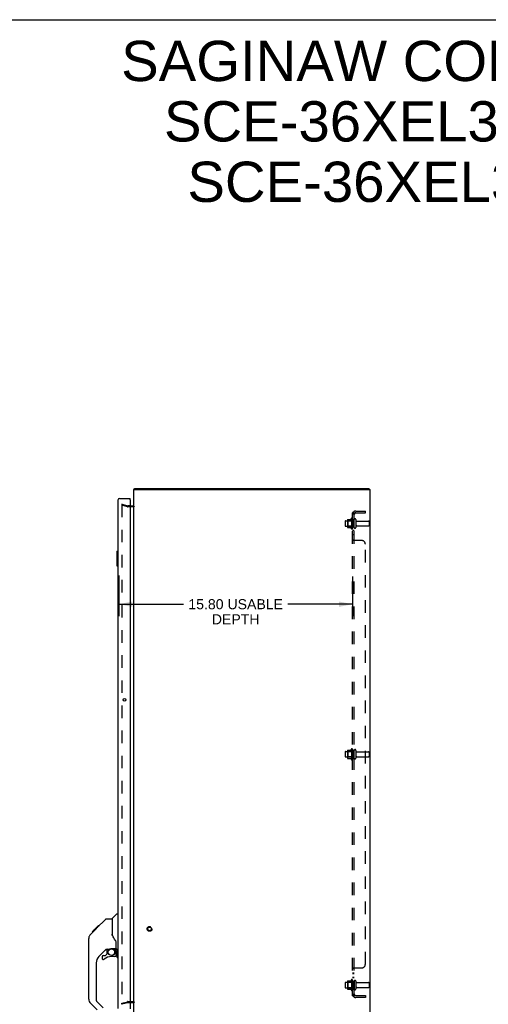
# Model space of a CAD drawing. Header units: inches. Extents: x 0 to 155, y 0 to 100.
# Tile 7 of 8: x 77 to 109, y 33 to 100. Entities that reach past the tile are written whole.
import ezdxf

# ---------------------------------------------------------------- set-up
doc = ezdxf.new("R2010")
doc.units = ezdxf.units.IN
doc.header["$LTSCALE"] = 8.5
doc.header["$MEASUREMENT"] = 0
doc.linetypes.add('HIDDEN', pattern=[0.2, 0.1, -0.1])
doc.layers.get('0').update_dxf_attribs({"linetype": 'CONTINUOUS'})
for name, color, linetype in [('DEFAULT_2', 8, 'HIDDEN'), ('DIMENSIONS', 7, 'CONTINUOUS'), ('DOOR_ASSEMBLY', 7, 'CONTINUOUS'), ('SUBPANEL', 7, 'CONTINUOUS')]:
    doc.layers.add(name, color=color, linetype=linetype)
doc.styles.get("Standard").update_dxf_attribs({"font": 'arial.ttf'})
doc.dimstyles.new('DIMSTYLE_1', dxfattribs={"dimtxt": 0.681818, "dimasz": 0.909091, "dimexe": 0.09, "dimexo": 0.07, "dimgap": 0.0375, "dimtad": 0, "dimtih": 1, "dimtoh": 1, "dimzin": 4, "dimdsep": 46, "dimtxsty": 'Standard', "dimblk": '_FILLED', "dimblk1": '_FILLED', "dimblk2": '_FILLED', "dimcen": 0.09, "dimazin": 1, "dimtfac": 1, "dimtdec": 3, "dimtofl": 0, "dimtmove": 0, "dimatfit": 3, "dimldrblk": '_FILLED', "dimfxl": 0, "dimtolj": 1, "dimtzin": 4, "dimarcsym": 0})

# ---------------------------------------------------------------- blocks, each defined once
blk = doc.blocks.new('_FILLED')
at = {"color": 0, "linetype": 'ByBlock'}
blk.add_solid([(0, 0), (-1, 0.2), (-1, -0.2)], dxfattribs=at)
blk = doc.blocks.new('*D8')
at = {"layer": 'DIMENSIONS', "color": 2, "linetype": 'Continuous'}
for p, q in [((83.987, 62.377), (83.987, 59.607)), ((99.785, 62.302), (99.785, 59.607)), ((83.987, 60.425), (88.347, 60.425)), ((99.785, 60.425), (95.426, 60.425))]:
    blk.add_line(p, q, dxfattribs=at)
at = {"layer": 'DIMENSIONS', "color": 2, "linetype": 'Continuous', "xscale": 0.9090909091, "yscale": 0.9090909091, "zscale": 0.9090909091, "rotation": 180}
blk.add_blockref('_FILLED', (83.987, 60.425), dxfattribs=at)
at = {"layer": 'DIMENSIONS', "color": 2, "linetype": 'Continuous', "xscale": 0.9090909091, "yscale": 0.9090909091, "zscale": 0.9090909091}
blk.add_blockref('_FILLED', (99.785, 60.425), dxfattribs=at)
at = {"layer": 'DIMENSIONS', "color": 2, "linetype": 'Continuous', "insert": (91.886, 60.766), "char_height": 0.68182, "width": 6.39743, "attachment_point": 2, "line_spacing_factor": 0.9}
blk.add_mtext('15.80 USABLE\\PDEPTH', dxfattribs=at)

msp = doc.modelspace()

# ---------------------------------------------------------------- linework, layer by layer
at = {"color": 7, "linetype": 'Continuous'}
for p, q in [((0, 100), (154.545, 100)), ((85.023, 68.234), (85.048, 68.207)), ((85.048, 68.19), (85.048, 68.265)), ((100.922, 68.19), (100.922, 68.265))]:
    msp.add_line(p, q, dxfattribs=at)
at = {"color": 3, "linetype": 'Continuous'}
for p, q in [((84.985, 32.34), (84.985, 68.19)), ((84.985, 68.19), (100.985, 68.19)), ((85.048, 68.265), (100.922, 68.265)), ((100.985, 32.34), (100.985, 68.19)), ((84.737, 67.09), (84.943, 67.09)), ((84.943, 33.44), (84.737, 33.44))]:
    msp.add_line(p, q, dxfattribs=at)
for points in [[(85.023, 68.234), (85.025, 68.236), (85.026, 68.238), (85.028, 68.24), (85.029, 68.242), (85.03, 68.244), (85.032, 68.246), (85.034, 68.251)], [(85.034, 68.251), (85.035, 68.253), (85.037, 68.255), (85.038, 68.257), (85.039, 68.259), (85.04, 68.261), (85.042, 68.262), (85.043, 68.263), (85.044, 68.264), (85.045, 68.265), (85.046, 68.265), (85.047, 68.265), (85.048, 68.265)]]:
    msp.add_lwpolyline(points, dxfattribs=at)
for centre, radius, start, end in [((85.102, 68.148), 0.117, 132.55692, 158.95786), ((84.943, 67.132), 0.042, 270, 360), ((84.943, 33.398), 0.042, 0, 90)]:
    msp.add_arc(centre, radius, start, end, dxfattribs=at)
at = {"layer": 'DEFAULT_2', "color": 8, "linetype": 'HIDDEN'}
for p, q in [((84.192, 67.195), (84.173, 67.122)), ((84.173, 67.17), (84.173, 67.167)), ((84.173, 67.167), (84.173, 33.363)), ((84.559, 67.019), (84.173, 67.122)), ((84.192, 67.187), (84.191, 67.187)), ((84.192, 67.195), (84.578, 67.091)), ((84.737, 67.09), (84.585, 67.09)), ((84.943, 67.015), (84.585, 67.015)), ((99.285, 66.043), (99.285, 65.737)), ((99.315, 66.073), (99.91, 66.073)), ((99.449, 66.146), (99.449, 65.635)), ((99.469, 66.074), (99.449, 66.094)), ((99.46, 66.168), (99.688, 66.168)), ((99.469, 66.074), (99.469, 65.707)), ((99.765, 66.074), (99.469, 66.074)), ((99.715, 66.246), (99.715, 65.534)), ((99.765, 66.074), (99.785, 66.094)), ((99.765, 66.074), (99.765, 65.707)), ((99.785, 66.224), (99.785, 65.556)), ((99.91, 65.626), (99.91, 66.155)), ((100.016, 66.155), (100.016, 65.626)), ((100.079, 66.056), (100.88, 66.056)), ((100.91, 66.026), (100.91, 65.754)), ((99.315, 65.707), (99.91, 65.707)), ((99.469, 65.707), (99.449, 65.687)), ((99.46, 65.613), (99.688, 65.613)), ((99.765, 65.707), (99.469, 65.707)), ((99.765, 65.707), (99.785, 65.687)), ((100.079, 65.724), (100.88, 65.724)), ((99.285, 50.418), (99.285, 50.112)), ((99.315, 50.448), (99.91, 50.448)), ((99.315, 50.082), (99.91, 50.082)), ((99.449, 50.521), (99.449, 50.01)), ((99.469, 50.449), (99.449, 50.469)), ((99.469, 50.082), (99.449, 50.062)), ((99.46, 50.543), (99.688, 50.543)), ((99.765, 50.449), (99.469, 50.449)), ((99.469, 50.449), (99.469, 50.082)), ((99.765, 50.082), (99.469, 50.082)), ((99.715, 50.621), (99.715, 49.909)), ((99.765, 50.449), (99.785, 50.469)), ((99.765, 50.449), (99.765, 50.082)), ((99.765, 50.082), (99.785, 50.062)), ((99.785, 50.599), (99.785, 49.931)), ((99.91, 50.001), (99.91, 50.53)), ((100.016, 50.53), (100.016, 50.001)), ((100.079, 50.431), (100.88, 50.431)), ((100.079, 50.099), (100.88, 50.099)), ((100.91, 50.401), (100.91, 50.129)), ((99.46, 49.988), (99.688, 49.988)), ((99.285, 34.793), (99.285, 34.487)), ((99.315, 34.823), (99.91, 34.823)), ((99.449, 34.896), (99.449, 34.385)), ((99.469, 34.824), (99.449, 34.844)), ((99.46, 34.918), (99.688, 34.918)), ((99.765, 34.824), (99.469, 34.824)), ((99.469, 34.824), (99.469, 34.457)), ((99.715, 34.996), (99.715, 34.284)), ((99.765, 34.824), (99.785, 34.844)), ((99.765, 34.824), (99.765, 34.457)), ((99.785, 34.974), (99.785, 34.306)), ((99.91, 34.905), (99.91, 34.376)), ((100.016, 34.905), (100.016, 34.376)), ((100.079, 34.806), (100.88, 34.806)), ((100.91, 34.776), (100.91, 34.504)), ((99.315, 34.457), (99.91, 34.457)), ((99.469, 34.457), (99.449, 34.437)), ((99.46, 34.363), (99.688, 34.363)), ((99.765, 34.457), (99.469, 34.457)), ((99.765, 34.457), (99.785, 34.437)), ((100.079, 34.474), (100.88, 34.474)), ((84.173, 33.408), (84.559, 33.512)), ((84.192, 33.336), (84.173, 33.408)), ((84.578, 33.439), (84.192, 33.336)), ((84.585, 33.515), (84.943, 33.515)), ((84.737, 33.44), (84.585, 33.44))]:
    msp.add_line(p, q, dxfattribs=at)
for points in [[(84.191, 67.187), (84.189, 67.187), (84.187, 67.187), (84.185, 67.186), (84.184, 67.185), (84.182, 67.184), (84.18, 67.183), (84.179, 67.182), (84.177, 67.18), (84.176, 67.179), (84.175, 67.177), (84.174, 67.175), (84.174, 67.173), (84.173, 67.172), (84.173, 67.17)], [(84.197, 67.187), (84.195, 67.187), (84.193, 67.187), (84.192, 67.187)], [(84.173, 33.363), (84.173, 33.361), (84.173, 33.359), (84.174, 33.357), (84.174, 33.355), (84.175, 33.353)], [(84.192, 33.343), (84.191, 33.343), (84.189, 33.343), (84.187, 33.344), (84.185, 33.344), (84.184, 33.345), (84.182, 33.346), (84.18, 33.347), (84.179, 33.348), (84.177, 33.35), (84.176, 33.351), (84.175, 33.353)], [(84.197, 33.344), (84.195, 33.343), (84.193, 33.343), (84.192, 33.343)]]:
    msp.add_lwpolyline(points, dxfattribs=at)
for radius in [0.164, 0.124]:
    msp.add_circle((86.06, 38.44), radius, dxfattribs=at)
for centre, radius, start, end in [((84.585, 67.115), 0.1, 255, 270), ((84.585, 67.115), 0.025, 255, 270), ((84.943, 67.132), 0.117, 270, 326.90018), ((99.315, 66.043), 0.03, 90, 180), ((99.591, 66.146), 0.141, 174.79195, 180), ((99.46, 66.158), 0.01, 90, 174.80617), ((99.669, 66.178), 0.01, 270, 336.03207), ((100.316, 65.89), 0.698, 149.33687, 156.03207), ((99.747, 66.224), 0.0384, 0, 145.55034), ((99.963, 66.155), 0.053, 0, 180), ((100.079, 66.119), 0.0625, 180, 270), ((100.88, 66.026), 0.03, 0, 90), ((99.315, 65.737), 0.03, 180, 270), ((99.591, 65.635), 0.141, 180, 185.20805), ((99.46, 65.623), 0.01, 185.19383, 270), ((99.669, 65.603), 0.01, 23.96793, 90), ((100.316, 65.89), 0.698, 203.96793, 210.66313), ((99.747, 65.556), 0.0384, 214.44966, 360), ((99.963, 65.626), 0.053, 180, 360), ((100.079, 65.662), 0.0625, 90, 180), ((100.88, 65.754), 0.03, 270, 360), ((99.315, 50.418), 0.03, 90, 180), ((99.315, 50.112), 0.03, 180, 270), ((99.591, 50.521), 0.141, 174.79195, 180), ((99.591, 50.01), 0.141, 180, 185.20805), ((99.46, 50.533), 0.01, 90, 174.80617), ((99.669, 50.553), 0.01, 270, 336.03207), ((100.316, 50.265), 0.698, 149.33687, 156.03207), ((99.747, 50.599), 0.0384, 0, 145.55034), ((99.963, 50.53), 0.053, 0, 180), ((99.963, 50.001), 0.053, 180, 360), ((100.079, 50.494), 0.0625, 180, 270), ((100.079, 50.037), 0.0625, 90, 180), ((100.88, 50.401), 0.03, 0, 90), ((100.88, 50.129), 0.03, 270, 360), ((99.46, 49.998), 0.01, 185.19383, 270), ((99.669, 49.978), 0.01, 23.96793, 90), ((100.316, 50.265), 0.698, 203.96793, 210.66313), ((99.747, 49.931), 0.0384, 214.44966, 360), ((99.315, 34.793), 0.03, 90, 180), ((99.591, 34.896), 0.141, 174.79195, 180), ((99.46, 34.908), 0.01, 90, 174.80617), ((99.669, 34.928), 0.01, 270, 336.03207), ((100.316, 34.64), 0.698, 149.33687, 156.03207), ((99.747, 34.974), 0.0384, 0, 145.55034), ((99.963, 34.905), 0.053, 0, 180), ((100.079, 34.869), 0.0625, 180, 270), ((100.88, 34.776), 0.03, 0, 90), ((99.315, 34.487), 0.03, 180, 270), ((99.591, 34.385), 0.141, 180, 185.20805), ((99.46, 34.373), 0.01, 185.19383, 270), ((99.669, 34.353), 0.01, 23.96793, 90), ((100.316, 34.64), 0.698, 203.96793, 210.66313), ((99.747, 34.306), 0.0384, 214.44966, 360), ((99.963, 34.376), 0.053, 180, 360), ((100.079, 34.412), 0.0625, 90, 180), ((100.88, 34.504), 0.03, 270, 360), ((84.585, 33.415), 0.1, 90, 105), ((84.585, 33.415), 0.025, 90, 105), ((84.943, 33.398), 0.117, 33.09982, 90)]:
    msp.add_arc(centre, radius, start, end, dxfattribs=at)
at = {"layer": 'DOOR_ASSEMBLY', "color": 3, "linetype": 'Continuous'}
for p, q in [((83.912, 67.473), (83.912, 33.057)), ((84.029, 67.59), (84.737, 67.59)), ((84.737, 67.5), (84.737, 33.03))]:
    msp.add_line(p, q, dxfattribs=at)
at = {"layer": 'DOOR_ASSEMBLY', "color": 7, "linetype": 'Continuous'}
for p, q in [((84.737, 67.515), (84.722, 67.515)), ((84.737, 67.515), (84.737, 67.59)), ((83.852, 64), (83.852, 63.03)), ((83.867, 64.015), (83.912, 64.015)), ((83.899, 63.915), (83.899, 63.115)), ((83.867, 63.015), (83.912, 63.015)), ((83.524, 39.135), (83.822, 39.433)), ((83.912, 39.444), (83.85, 39.444)), ((82.478, 38.482), (83.102, 39.106)), ((83.158, 39.129), (83.519, 39.129)), ((83.519, 39.129), (83.519, 38.025)), ((82.059, 38.062), (82.039, 38.041)), ((82.059, 38.062), (82.337, 38.341)), ((82.165, 38.236), (82.168, 38.239)), ((82.165, 38.236), (82.232, 38.236)), ((82.168, 38.239), (82.235, 38.239)), ((82.169, 38.24), (82.579, 38.65)), ((82.169, 38.24), (82.236, 38.24)), ((82.317, 38.321), (82.25, 38.321)), ((82.337, 38.341), (82.47, 38.474)), ((82.337, 38.408), (82.404, 38.408)), ((82.486, 38.49), (82.419, 38.49)), ((82.478, 38.482), (82.442, 38.446)), ((82.495, 38.566), (82.562, 38.566)), ((82.579, 38.65), (82.581, 38.652)), ((82.645, 38.65), (82.579, 38.65)), ((82.579, 38.65), (82.646, 38.65)), ((82.581, 38.652), (82.647, 38.652)), ((83.538, 38.034), (83.519, 38.087)), ((83.566, 37.968), (83.538, 38.034)), ((81.944, 33.682), (81.944, 37.785)), ((83.794, 37.102), (83.794, 37.509)), ((83.13, 37.067), (82.629, 36.566)), ((83.089, 36.65), (83.161, 36.722)), ((83.164, 37.058), (83.164, 36.731)), ((83.207, 37.062), (83.294, 37.062)), ((83.479, 37.104), (83.775, 37.104)), ((83.657, 37.104), (83.737, 37.024)), ((83.729, 37.016), (83.722, 37.01)), ((83.775, 36.885), (83.794, 36.885)), ((83.794, 36.647), (83.794, 36.885)), ((83.834, 37.062), (83.912, 37.062)), ((83.852, 37.062), (83.852, 36.53)), ((83.899, 37.062), (83.899, 36.615)), ((82.456, 36.148), (82.456, 33.597)), ((82.849, 36.568), (82.849, 36.449)), ((82.928, 36.647), (83.081, 36.647)), ((83.716, 36.568), (83.479, 36.568)), ((83.867, 36.515), (83.912, 36.515)), ((82.511, 32.951), (82.059, 33.404)), ((82.479, 33.541), (82.914, 33.105))]:
    msp.add_line(p, q, dxfattribs=at)
for points in [[(83.897, 63.951), (83.898, 63.946), (83.898, 63.94), (83.899, 63.934), (83.899, 63.928), (83.899, 63.921), (83.899, 63.915)], [(83.899, 63.115), (83.899, 63.109), (83.899, 63.103), (83.899, 63.097), (83.898, 63.091), (83.898, 63.085), (83.897, 63.079)], [(83.102, 39.106), (83.11, 39.113), (83.118, 39.119), (83.127, 39.123), (83.137, 39.126), (83.147, 39.128), (83.158, 39.129)], [(82.059, 38.062), (82.039, 38.041), (82.014, 38.008), (81.992, 37.973), (81.974, 37.936), (81.96, 37.897), (81.951, 37.857), (81.945, 37.816), (81.944, 37.785)], [(82.399, 38.402), (82.344, 38.347), (82.337, 38.341)], [(82.442, 38.446), (82.42, 38.424), (82.399, 38.402)], [(83.741, 37.679), (83.691, 37.753), (83.641, 37.83), (83.601, 37.901), (83.566, 37.968)], [(83.794, 37.509), (83.793, 37.532), (83.789, 37.566), (83.78, 37.6), (83.768, 37.632), (83.753, 37.661), (83.741, 37.679)], [(83.294, 37.062), (83.296, 37.062), (83.303, 37.063), (83.312, 37.065), (83.322, 37.068), (83.334, 37.072), (83.347, 37.077), (83.362, 37.082), (83.378, 37.088), (83.396, 37.093), (83.414, 37.097), (83.433, 37.1), (83.452, 37.102), (83.471, 37.103), (83.479, 37.104)], [(83.774, 36.885), (83.774, 36.899), (83.772, 36.912), (83.769, 36.926), (83.766, 36.939), (83.761, 36.952), (83.755, 36.965), (83.748, 36.977), (83.74, 36.989), (83.732, 37), (83.722, 37.01)], [(83.737, 37.024), (83.736, 37.024), (83.736, 37.023), (83.735, 37.022), (83.734, 37.021), (83.733, 37.02), (83.729, 37.016)], [(83.899, 36.615), (83.899, 36.609), (83.899, 36.603), (83.899, 36.597), (83.898, 36.591), (83.898, 36.585), (83.897, 36.579)]]:
    msp.add_lwpolyline(points, dxfattribs=at)
at = {"layer": 'DOOR_ASSEMBLY', "color": 3, "linetype": 'Continuous'}
msp.add_circle((84.365, 53.957), 0.094, dxfattribs=at)
at = {"layer": 'DOOR_ASSEMBLY', "color": 7, "linetype": 'Continuous'}
msp.add_circle((83.479, 36.864), 0.217, dxfattribs=at)
at = {"layer": 'DOOR_ASSEMBLY', "color": 3, "linetype": 'Continuous'}
for centre, radius, start, end in [((84.029, 67.473), 0.117, 90, 180), ((84.722, 67.5), 0.015, 0, 90)]:
    msp.add_arc(centre, radius, start, end, dxfattribs=at)
at = {"layer": 'DOOR_ASSEMBLY', "color": 7, "linetype": 'Continuous'}
for centre, radius, start, end in [((83.867, 64), 0.015, 90, 180), ((83.897, 64), 0.015, 0, 90), ((83.867, 63.03), 0.015, 180, 270), ((83.897, 63.03), 0.015, 270, 360), ((83.85, 39.405), 0.0394, 90, 135), ((82.377, 37.769), 0.433, 137.27268, 137.76144), ((83.207, 36.865), 0.197, 90, 135), ((83.153, 36.731), 0.0118, 315, 360), ((83.597, 36.885), 0.197, 0, 45), ((83.775, 37.123), 0.0197, 270, 360), ((83.834, 37.102), 0.0394, 180, 270), ((83.046, 36.148), 0.591, 135, 180), ((82.928, 36.568), 0.0787, 90, 180), ((82.928, 36.449), 0.0787, 180, 309.5212), ((83.479, 35.781), 0.787, 90, 129.5212), ((83.081, 36.659), 0.0118, 270, 315), ((83.716, 36.647), 0.0787, 270, 360), ((83.867, 36.53), 0.015, 180, 270), ((83.897, 36.53), 0.015, 270, 360), ((82.338, 33.682), 0.394, 180, 225), ((82.534, 33.597), 0.0787, 180, 225)]:
    msp.add_arc(centre, radius, start, end, dxfattribs=at)
at = {"layer": 'SUBPANEL', "color": 8, "linetype": 'HIDDEN'}
for p, q in [((100.022, 66.734), (100.66, 66.734)), ((100.66, 66.609), (100.66, 66.734)), ((99.785, 33.921), (99.785, 66.609)), ((99.91, 66.609), (99.785, 66.609)), ((99.91, 66.14), (99.785, 66.14)), ((99.839, 66.647), (99.936, 66.568)), ((99.863, 66.607), (99.864, 66.607)), ((99.864, 66.607), (99.865, 66.606)), ((99.865, 66.606), (99.867, 66.606)), ((99.867, 66.606), (99.868, 66.605)), ((99.868, 66.605), (99.87, 66.605)), ((99.87, 66.605), (99.871, 66.605)), ((99.871, 66.605), (99.873, 66.604)), ((99.873, 66.604), (99.874, 66.604)), ((99.874, 66.604), (99.876, 66.603)), ((99.876, 66.603), (99.877, 66.603)), ((99.877, 66.603), (99.879, 66.602)), ((99.879, 66.602), (99.88, 66.602)), ((99.88, 66.602), (99.882, 66.601)), ((99.91, 33.921), (99.91, 66.609)), ((99.911, 66.589), (99.91, 66.589)), ((100.022, 66.609), (100.66, 66.609)), ((99.91, 65.64), (99.785, 65.64)), ((99.91, 65.412), (99.785, 65.412)), ((99.91, 65.131), (99.785, 65.131)), ((99.91, 64.769), (99.785, 64.769)), ((99.788, 64.762), (99.787, 64.764)), ((99.791, 64.759), (99.789, 64.76)), ((99.828, 64.741), (99.824, 64.742)), ((99.833, 64.738), (99.831, 64.74)), ((99.839, 64.734), (99.838, 64.735)), ((100.41, 64.734), (99.839, 64.734)), ((99.91, 64.768), (99.91, 64.769)), ((99.92, 64.757), (99.918, 64.758)), ((99.924, 64.755), (99.92, 64.757)), ((99.925, 64.753), (99.924, 64.755)), ((99.927, 64.752), (99.925, 64.753)), ((99.928, 64.751), (99.927, 64.752)), ((99.931, 64.749), (99.93, 64.75)), ((99.935, 64.744), (99.934, 64.745)), ((99.936, 64.741), (99.936, 64.742)), ((99.936, 64.738), (99.936, 64.74)), ((100.66, 36.046), (100.66, 64.484)), ((99.91, 50.515), (99.785, 50.515)), ((99.91, 50.015), (99.785, 50.015)), ((99.785, 35.762), (99.785, 35.761)), ((99.91, 35.761), (99.785, 35.761)), ((99.91, 35.436), (99.785, 35.436)), ((99.91, 35.399), (99.785, 35.399)), ((99.787, 35.767), (99.786, 35.765)), ((99.794, 35.773), (99.791, 35.772)), ((99.821, 35.786), (99.811, 35.782)), ((99.839, 35.796), (100.41, 35.796)), ((99.93, 35.78), (99.928, 35.779)), ((99.936, 35.788), (99.935, 35.787)), ((99.91, 35.155), (99.785, 35.155)), ((99.91, 35.118), (99.785, 35.118)), ((99.91, 34.89), (99.785, 34.89)), ((99.91, 34.39), (99.785, 34.39)), ((99.91, 33.921), (99.785, 33.921)), ((99.839, 33.883), (99.936, 33.962)), ((99.854, 33.921), (99.854, 33.921)), ((99.874, 33.927), (99.873, 33.926)), ((99.876, 33.927), (99.874, 33.927)), ((99.877, 33.928), (99.876, 33.927)), ((99.879, 33.928), (99.877, 33.928)), ((99.881, 33.929), (99.879, 33.928)), ((99.928, 33.949), (99.924, 33.944)), ((100.022, 33.921), (100.66, 33.921)), ((100.66, 33.796), (100.022, 33.796)), ((100.66, 33.921), (100.66, 33.796))]:
    msp.add_line(p, q, dxfattribs=at)
for points in [[(99.808, 66.629), (99.805, 66.628), (99.802, 66.626), (99.799, 66.625), (99.796, 66.623), (99.794, 66.622), (99.791, 66.62), (99.789, 66.618), (99.788, 66.616), (99.787, 66.615), (99.786, 66.613), (99.786, 66.612), (99.785, 66.61), (99.785, 66.609)], [(99.839, 66.647), (99.838, 66.646), (99.836, 66.644), (99.833, 66.642), (99.831, 66.64), (99.828, 66.638), (99.824, 66.637), (99.821, 66.635), (99.818, 66.633), (99.814, 66.632), (99.808, 66.629)], [(99.854, 66.609), (99.853, 66.609), (99.853, 66.609), (99.852, 66.609), (99.852, 66.609), (99.852, 66.609), (99.851, 66.609), (99.851, 66.609), (99.851, 66.609), (99.851, 66.609), (99.851, 66.609)], [(99.851, 66.609), (99.851, 66.609), (99.851, 66.609), (99.851, 66.609), (99.851, 66.609), (99.852, 66.609), (99.852, 66.609), (99.852, 66.609), (99.853, 66.609), (99.853, 66.609), (99.854, 66.609), (99.854, 66.609), (99.855, 66.609), (99.855, 66.608), (99.856, 66.608), (99.856, 66.608), (99.857, 66.608), (99.857, 66.608), (99.858, 66.608), (99.858, 66.608), (99.859, 66.608), (99.859, 66.608), (99.86, 66.607), (99.861, 66.607), (99.861, 66.607), (99.862, 66.607), (99.863, 66.607)], [(99.882, 66.601), (99.884, 66.601), (99.884, 66.6), (99.885, 66.6), (99.886, 66.6), (99.887, 66.599), (99.888, 66.599), (99.889, 66.598), (99.89, 66.598), (99.891, 66.598), (99.892, 66.597), (99.893, 66.597), (99.894, 66.597), (99.894, 66.596), (99.895, 66.596), (99.896, 66.596), (99.897, 66.595), (99.898, 66.595), (99.898, 66.594), (99.899, 66.594), (99.9, 66.594), (99.901, 66.593), (99.901, 66.593), (99.902, 66.593), (99.903, 66.592), (99.904, 66.592), (99.904, 66.592), (99.905, 66.591), (99.906, 66.591), (99.906, 66.591), (99.907, 66.59), (99.908, 66.59), (99.908, 66.59), (99.909, 66.589), (99.909, 66.589), (99.91, 66.589), (99.911, 66.588), (99.911, 66.588), (99.912, 66.588), (99.912, 66.587), (99.912, 66.587), (99.913, 66.587), (99.913, 66.587), (99.914, 66.586), (99.914, 66.586), (99.914, 66.586)], [(99.928, 66.582), (99.924, 66.587), (99.922, 66.589), (99.92, 66.591), (99.918, 66.593), (99.917, 66.595), (99.915, 66.597), (99.914, 66.599), (99.913, 66.601), (99.912, 66.603), (99.911, 66.604), (99.911, 66.606), (99.91, 66.608), (99.91, 66.609)], [(99.914, 66.586), (99.914, 66.586), (99.914, 66.586), (99.914, 66.586), (99.914, 66.586), (99.913, 66.587), (99.913, 66.587), (99.913, 66.587), (99.912, 66.588), (99.912, 66.588), (99.911, 66.588), (99.911, 66.589)], [(99.914, 66.586), (99.914, 66.586), (99.914, 66.586)], [(99.936, 66.568), (99.936, 66.569), (99.936, 66.569), (99.936, 66.57), (99.936, 66.571), (99.936, 66.571), (99.936, 66.572), (99.935, 66.573), (99.934, 66.575), (99.933, 66.576), (99.932, 66.577), (99.931, 66.579), (99.93, 66.58), (99.928, 66.582)], [(99.786, 64.767), (99.785, 64.768), (99.785, 64.769)], [(99.805, 64.751), (99.802, 64.752), (99.799, 64.754), (99.796, 64.755), (99.794, 64.757), (99.791, 64.759), (99.789, 64.76), (99.788, 64.762), (99.787, 64.764), (99.786, 64.765), (99.786, 64.767), (99.785, 64.768), (99.785, 64.769)], [(99.811, 64.748), (99.808, 64.75), (99.805, 64.751)], [(99.838, 64.735), (99.836, 64.737), (99.833, 64.738), (99.831, 64.74), (99.828, 64.741), (99.824, 64.742), (99.821, 64.744), (99.811, 64.748)], [(99.915, 64.761), (99.914, 64.762), (99.913, 64.763), (99.912, 64.764), (99.911, 64.766), (99.911, 64.767), (99.91, 64.768), (99.91, 64.769)], [(99.918, 64.758), (99.917, 64.759), (99.915, 64.761), (99.914, 64.762), (99.913, 64.763)], [(99.936, 64.734), (99.936, 64.735), (99.936, 64.737), (99.936, 64.738), (99.936, 64.74), (99.936, 64.741), (99.936, 64.742), (99.935, 64.744), (99.934, 64.745), (99.933, 64.746), (99.932, 64.748), (99.931, 64.749), (99.93, 64.75), (99.928, 64.751)], [(99.936, 64.734), (99.936, 64.735), (99.936, 64.737)], [(99.799, 35.777), (99.796, 35.775), (99.794, 35.773), (99.791, 35.772), (99.789, 35.77), (99.788, 35.768), (99.787, 35.767), (99.786, 35.765), (99.786, 35.764), (99.785, 35.762), (99.785, 35.761)], [(99.805, 35.779), (99.802, 35.778), (99.799, 35.777)], [(99.811, 35.782), (99.808, 35.781), (99.805, 35.779)], [(99.833, 35.792), (99.831, 35.791), (99.828, 35.789), (99.824, 35.788), (99.821, 35.786)], [(99.839, 35.796), (99.838, 35.795), (99.836, 35.794), (99.833, 35.792)], [(99.92, 35.773), (99.918, 35.772), (99.917, 35.771), (99.915, 35.77), (99.914, 35.768), (99.913, 35.767), (99.912, 35.766), (99.911, 35.765), (99.911, 35.763), (99.91, 35.762), (99.91, 35.761)], [(99.911, 35.763), (99.91, 35.762), (99.91, 35.761)], [(99.913, 35.767), (99.912, 35.766), (99.911, 35.765)], [(99.917, 35.771), (99.915, 35.77), (99.914, 35.768)], [(99.936, 35.796), (99.936, 35.795), (99.936, 35.793), (99.936, 35.792), (99.936, 35.791), (99.936, 35.789), (99.936, 35.788), (99.935, 35.787), (99.934, 35.785), (99.933, 35.784), (99.932, 35.783), (99.931, 35.782), (99.93, 35.78), (99.928, 35.779), (99.927, 35.778), (99.925, 35.777), (99.924, 35.776), (99.92, 35.773)], [(99.934, 35.785), (99.933, 35.784), (99.932, 35.783), (99.931, 35.782)], [(99.936, 35.796), (99.936, 35.795), (99.936, 35.793), (99.936, 35.792), (99.936, 35.791), (99.936, 35.789)], [(99.814, 33.898), (99.808, 33.901), (99.805, 33.903), (99.802, 33.904), (99.799, 33.906), (99.796, 33.907), (99.794, 33.909), (99.791, 33.91), (99.789, 33.912), (99.788, 33.914), (99.787, 33.916), (99.786, 33.917), (99.786, 33.919), (99.785, 33.92), (99.785, 33.921)], [(99.839, 33.883), (99.838, 33.885), (99.836, 33.887), (99.833, 33.889), (99.831, 33.89), (99.828, 33.892), (99.824, 33.894), (99.821, 33.895), (99.818, 33.897), (99.814, 33.898)], [(99.873, 33.926), (99.871, 33.926), (99.87, 33.926), (99.869, 33.925), (99.869, 33.925), (99.868, 33.925), (99.867, 33.925), (99.866, 33.924), (99.866, 33.924), (99.865, 33.924), (99.864, 33.924), (99.863, 33.924), (99.863, 33.924), (99.862, 33.923), (99.861, 33.923), (99.861, 33.923), (99.86, 33.923), (99.859, 33.923), (99.858, 33.923), (99.858, 33.922), (99.857, 33.922), (99.856, 33.922), (99.856, 33.922), (99.855, 33.922), (99.854, 33.922), (99.854, 33.922), (99.853, 33.922), (99.853, 33.922), (99.852, 33.922), (99.852, 33.921), (99.851, 33.921), (99.851, 33.921)], [(99.851, 33.921), (99.851, 33.921), (99.851, 33.921), (99.851, 33.921), (99.851, 33.921), (99.851, 33.921), (99.851, 33.921), (99.851, 33.921), (99.852, 33.921), (99.852, 33.921), (99.853, 33.921), (99.853, 33.921), (99.854, 33.921)], [(99.914, 33.944), (99.914, 33.944), (99.914, 33.944), (99.914, 33.944), (99.914, 33.944), (99.914, 33.944), (99.914, 33.944), (99.913, 33.944), (99.913, 33.943), (99.912, 33.943), (99.912, 33.943), (99.912, 33.943), (99.911, 33.942), (99.91, 33.942), (99.91, 33.942), (99.909, 33.941), (99.909, 33.941), (99.908, 33.941), (99.908, 33.94), (99.907, 33.94), (99.906, 33.94), (99.906, 33.939), (99.905, 33.939), (99.904, 33.939), (99.904, 33.938), (99.903, 33.938), (99.902, 33.938), (99.901, 33.937), (99.901, 33.937), (99.9, 33.937), (99.899, 33.936), (99.898, 33.936), (99.898, 33.936), (99.897, 33.935), (99.896, 33.935), (99.895, 33.934), (99.894, 33.934), (99.893, 33.934), (99.892, 33.933), (99.892, 33.933), (99.891, 33.933), (99.89, 33.932), (99.889, 33.932), (99.888, 33.931), (99.887, 33.931), (99.886, 33.931), (99.885, 33.93), (99.884, 33.93), (99.883, 33.93), (99.882, 33.929), (99.882, 33.929), (99.881, 33.929)], [(99.924, 33.944), (99.922, 33.942), (99.92, 33.94), (99.918, 33.938), (99.917, 33.936), (99.915, 33.934), (99.914, 33.932), (99.913, 33.93), (99.912, 33.928), (99.911, 33.926), (99.911, 33.924), (99.91, 33.923), (99.91, 33.921)], [(99.911, 33.941), (99.911, 33.942), (99.911, 33.942), (99.912, 33.943), (99.912, 33.943), (99.913, 33.943), (99.913, 33.943), (99.913, 33.944), (99.914, 33.944), (99.914, 33.944), (99.914, 33.944), (99.914, 33.944), (99.914, 33.944)], [(99.936, 33.962), (99.936, 33.962), (99.936, 33.961), (99.936, 33.96), (99.936, 33.96), (99.936, 33.959), (99.936, 33.958), (99.935, 33.957), (99.934, 33.956), (99.933, 33.955), (99.932, 33.953), (99.931, 33.952), (99.93, 33.95), (99.928, 33.949)]]:
    msp.add_lwpolyline(points, dxfattribs=at)
for centre, radius, start, end in [((100.022, 66.497), 0.237, 90, 180), ((100.022, 66.497), 0.112, 90, 180), ((100.41, 64.484), 0.25, 0, 90), ((100.41, 36.046), 0.25, 270, 360), ((100.022, 34.033), 0.237, 180, 270), ((100.022, 34.033), 0.112, 180, 270)]:
    msp.add_arc(centre, radius, start, end, dxfattribs=at)

# ---------------------------------------------------------------- texts
at = {"layer": 'DIMENSIONS', "color": 2, "linetype": 'Continuous', "insert": (118.638, 98.572), "char_height": 2.72727, "width": 68.88138, "attachment_point": 2, "line_spacing_factor": 0.9}
msp.add_mtext('SAGINAW CONTROL & ENGINEERING\\PSCE-36XEL3116LP = SCE-09 GRAY\\PSCE-36XEL3116LPLG = RAL 7035', dxfattribs=at)

# ---------------------------------------------------------------- dimensions: what is measured, and where the dimension line sits
at = {"layer": 'DIMENSIONS', "color": 2, "linetype": 'Continuous'}
dim = msp.add_linear_dim(base=(83.987, 60.425), p1=(99.785, 62.372), p2=(83.987, 62.447), angle=180, text='<> USABLE\\PDEPTH', dimstyle='DIMSTYLE_1', dxfattribs=at)
dim.commit()
dim.dimension.update_dxf_attribs({"geometry": '*D8', "text_midpoint": (91.886, 59.913), "dimtype": 160})

doc.saveas('drawing.dxf')
